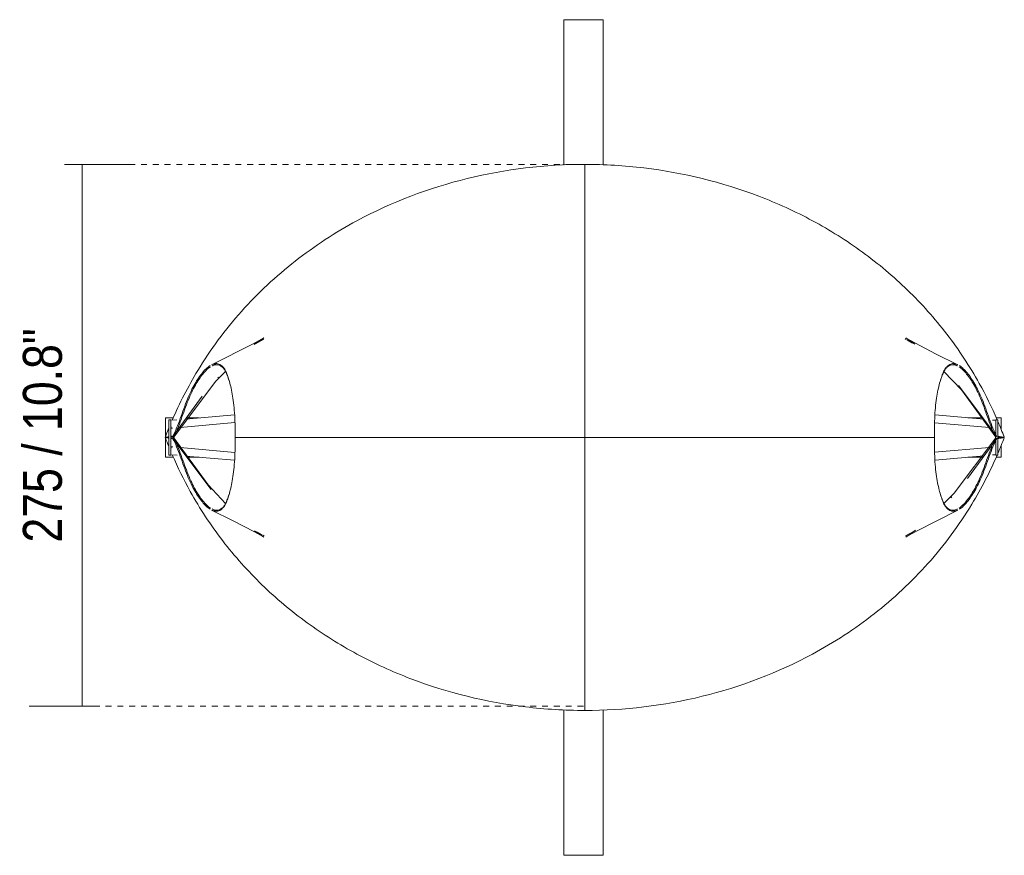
# Model space of a CAD drawing. Header units: millimetres. Extents: x 2922 to 4773, y -103 to 6802.
# Tile 2 of 2: x 3759 to 4260, y 6377 to 6802. Entities that reach past the tile are written whole.
import ezdxf

# ---------------------------------------------------------------- set-up
doc = ezdxf.new("R2010")
doc.units = ezdxf.units.MM
doc.linetypes.add('Dash', pattern=[6, 3, -3])
for name, color, linetype, lineweight in [('Cotas', 7, 'Continuous', 9), ('Cotas-9', 7, 'Continuous', 9), ('Luminarias', 7, 'Continuous', 20), ('Predeterminada', 7, 'Continuous', 9)]:
    doc.layers.add(name, color=color, linetype=linetype, lineweight=lineweight)
doc.layers.add('Lighthing Fixture Dim Grey Dash', color=7, linetype='Dash', lineweight=9, true_color=0xd2d2d2)
doc.styles.add('Arial Narrow', font='ARIALN.TTF', dxfattribs={"height": 19.8})
doc.dimstyles.new('FARO_-_2_2mm_Arial_Narrow_mm_Inch_Right', dxfattribs={"dimscale": 304.8, "dimtxt": 20.263933, "dimasz": 0, "dimexe": 0.088583, "dimexo": 0.0625, "dimgap": 0.014764, "dimtad": 1, "dimdec": 0, "dimzin": 0, "dimdsep": 46, "dimtxsty": 'Arial Narrow', "dimblk1": 'NONE', "dimblk2": 'NONE', "dimsah": 1, "dimcen": 0.09, "dimadec": 0, "dimazin": 0, "dimtfac": 1, "dimtdec": 4, "dimtix": 1, "dimtmove": 0, "dimatfit": 3, "dimfxl": 0.029528, "dimfxlon": 1, "dimtvp": 1, "dimtolj": 1, "dimtzin": 0, "dimarcsym": 2})

# ---------------------------------------------------------------- blocks, each defined once
blk = doc.blocks.new('23003 - LUANG Black_camel floor lamp-464131-Planta_PDF')
at = {"layer": 'Luminarias'}
for p, q in [((-10, -787.5), (-10, -861.47)), ((10, -787.5), (-10, -787.5)), ((10, -861.51), (10, -787.5)), ((-209.89, -990), (-212.5, -990)), ((-212.5, -990), (-212.5, -996.19)), ((-209.86, -991), (-210.86, -991)), ((-210.86, -991), (-210.86, -1009)), ((-209.86, -998.56), (-209.86, -991)), ((-208.15, -991.11), (-209.86, -991.26)), ((-178.86, -988.55), (-203.61, -990.71)), ((-195.48, -990), (-203.16, -990)), ((202.15, -990.58), (177.46, -988.42)), ((201.76, -990), (195.47, -990)), ((209.85, -991.26), (206.67, -990.98)), ((212.5, -990), (208.49, -990)), ((210.86, -991), (209.86, -991)), ((209.86, -991), (209.86, -1009)), ((210.86, -1009), (210.86, -991)), ((212.5, -999.52), (212.5, -990)), ((-209.84, -993.74), (-209.8, -994.26)), ((-206.51, -994.98), (-178.67, -992.55)), ((177.27, -992.42), (205.02, -994.85)), ((208.86, -995.19), (209.71, -995.26)), ((209.71, -995.26), (209.85, -993.71)), ((-209.86, -999.68), (-209.86, -999.51)), ((-209.86, -1000.38), (-209.86, -999.7)), ((-209.86, -1000.59), (-209.86, -1000.4)), ((-209.86, -1009), (-209.86, -1001.45)), ((212.5, -1000.11), (212.5, -999.98)), ((212.5, -1010), (212.5, -1000.57)), ((-212.5, -1003.9), (-212.5, -1010)), ((-209.8, -1005.74), (-209.85, -1006.36)), ((-178.67, -1007.46), (-206.57, -1005.01)), ((205.08, -1005.14), (177.27, -1007.58)), ((209.71, -1004.74), (208.91, -1004.81)), ((209.85, -1006.29), (209.71, -1004.74)), ((-212.5, -1010), (-209.93, -1010)), ((-210.86, -1009), (-209.86, -1009)), ((-209.86, -1008.74), (-208.1, -1008.9)), ((-203.61, -1009.29), (-178.86, -1011.45)), ((-203.22, -1010), (-195.48, -1010)), ((177.46, -1011.58), (202.21, -1009.41)), ((195.47, -1010), (201.82, -1010)), ((206.72, -1009.02), (209.85, -1008.74)), ((208.52, -1010), (212.5, -1010)), ((209.86, -1009), (210.86, -1009)), ((-10, -1138.62), (-10, -1212.5)), ((10, -1212.5), (10, -1138.58)), ((-10, -1212.5), (10, -1212.5))]:
    blk.add_line(p, q, dxfattribs=at)
at = {"layer": 'Predeterminada'}
for p, q in [((-163.91, -950.06), (-168.17, -952.4)), ((162.37, -949.98), (162.83, -950.28)), ((166.1, -952.04), (163.38, -950.56)), ((-188.32, -962.68), (-190.25, -963.64)), ((188.84, -963.64), (186.93, -962.67)), ((-186.94, -969.38), (-187.36, -969.82)), ((208.82, -999.55), (189.36, -973.62)), ((-195.36, -979.13), (-210.22, -999.55)), ((-214.07, -999.91), (-214.1, -999.99)), ((-214.1, -1000.09), (-214.07, -1000.17)), ((-213.48, -1000.04), (-213.59, -1000)), ((-213.59, -1000.09), (-213.48, -1000.04)), ((-210.22, -1000.53), (-190.76, -1026.47)), ((-210.15, -999.32), (-209.64, -999.64)), ((-210.15, -1000.76), (-209.64, -1000.45)), ((193.96, -1020.95), (208.82, -1000.53)), ((208.75, -999.32), (208.24, -999.64)), ((208.75, -1000.76), (208.24, -1000.45)), ((212.18, -1000), (212.07, -1000.04)), ((212.07, -1000.04), (212.18, -1000.09)), ((212.69, -999.99), (212.66, -999.91)), ((212.66, -1000.17), (212.69, -1000.09)), ((185.54, -1030.7), (185.88, -1030.35)), ((-190.25, -1036.44), (-188.33, -1037.42)), ((186.92, -1037.4), (188.84, -1036.44)), ((162.51, -1050.02), (166.76, -1047.69))]:
    blk.add_line(p, q, dxfattribs=at)
at = {"layer": 'Predeterminada', "flags": 128}
for points in [[(-190.51, -963.1), (-169.42, -952.39), (-165.08, -950.03), (-163.96, -949.39)], [(-163.96, -949.39), (-164.1, -949.47), (-165.51, -950.38), (-168.32, -952.36), (-168.87, -952.79)], [(167.2, -952.59), (166.56, -952.1), (163.14, -949.75), (162.56, -949.39)], [(162.56, -949.39), (162.76, -949.51), (167.2, -951.96), (178.09, -957.63), (189.11, -963.1)], [(-209.71, -999.87), (-188.52, -971.63), (-183.36, -966.5)], [(181.98, -966.5), (190.86, -975.88), (208.31, -999.87)], [(-212.08, -999.75), (-211.95, -999.82), (-211.81, -999.9), (-211.68, -999.97), (-211.55, -1000.04)], [(-211.55, -1000.04), (-211.68, -1000.12), (-211.81, -1000.19), (-211.95, -1000.26), (-212.08, -1000.33)], [(-183.39, -1033.59), (-192.27, -1024.21), (-209.71, -1000.22)], [(-178.59, -1000.04), (-119.25, -1000.04), (-59.97, -1000.04), (-0.7, -1000.04)], [(-0.7, -1000.04), (58.56, -1000.04), (117.85, -1000.04), (177.18, -1000.04)], [(208.31, -1000.22), (187.11, -1028.45), (181.96, -1033.59)], [(-163.96, -1050.69), (-164.16, -1050.58), (-168.6, -1048.13), (-179.5, -1042.45), (-190.51, -1036.98)], [(189.11, -1036.98), (168.01, -1047.69), (163.67, -1050.05), (162.56, -1050.69)], [(-168.61, -1047.5), (-167.97, -1047.99), (-164.54, -1050.33), (-163.96, -1050.69)], [(-167.48, -1048.06), (-164.79, -1049.53), (-164.64, -1049.61)], [(-163.65, -1050.18), (-163.78, -1050.1), (-164.23, -1049.81)], [(162.56, -1050.69), (162.69, -1050.61), (164.1, -1049.7), (166.92, -1047.73), (167.46, -1047.3)]]:
    blk.add_lwpolyline(points, dxfattribs=at)
at = {"layer": 'Predeterminada'}
for points, knots in [([(-0.7, -861.19), (-20.82, -861.19), (-61.1, -865.98), (-110.74, -884.84), (-148.62, -909.48), (-171.55, -930.9), (-187.34, -950.3), (-199.55, -968.49), (-206.7, -982.35), (-210.42, -990.94)], [0, 0, 0, 0, 0.2222222, 0.4444444, 0.5833333, 0.7222222, 0.7916667, 0.8611111, 0.964689, 0.964689, 0.964689, 0.964689]), ([(-0.7, -894.14), (-0.7, -893.04), (-0.7, -890.29), (-0.7, -885.9), (-0.7, -879.18), (-0.7, -870.86), (-0.7, -864.39), (-0.7, -861.19)], [-0.4166665, -0.4166665, -0.4166665, -0.4166665, -0.375, -0.3125, -0.25, -0.125, 0, 0, 0, 0]), ([(209.1, -991.13), (206.36, -984.78), (198.88, -969.6), (184.03, -947.02), (164, -924.6), (140.96, -905.26), (115.47, -889.27), (78.92, -872.58), (39.56, -862.99), (9.36, -861.19), (-0.7, -861.19)], [0.0345814, 0.0345814, 0.0345814, 0.0345814, 0.1111111, 0.2222222, 0.3333333, 0.4444444, 0.5555556, 0.6666667, 0.8888889, 1, 1, 1, 1]), ([(-0.7, -897.49), (-0.7, -896.93), (-0.7, -895.81), (-0.7, -894.7), (-0.7, -894.14)], [-0.4583331, -0.4583331, -0.4583331, -0.4583331, -0.4375, -0.41666667, -0.41666667, -0.41666667, -0.41666667]), ([(-0.7, -915.52), (-0.7, -915.18), (-0.7, -914.5), (-0.7, -913.83), (-0.7, -913.5)], [-0.66666663, -0.66666663, -0.66666663, -0.66666663, -0.65625, -0.64583333, -0.64583333, -0.64583333, -0.64583333]), ([(-0.7, -1000.04), (-0.7, -991.4), (-0.7, -978.14), (-0.7, -962.02), (-0.7, -951.51), (-0.7, -942.87), (-0.7, -935.75), (-0.7, -929.98), (-0.7, -925.71), (-0.7, -923.37), (-0.7, -922.49)], [-1, -1, -1, -1, -0.9375, -0.90625, -0.875, -0.84375, -0.8125, -0.78125, -0.75, -0.7291667, -0.7291667, -0.7291667, -0.7291667]), ([(-210.15, -999.32), (-208.9, -996.95), (-207.06, -992.2), (-204.64, -985.39), (-202.21, -978.92), (-199.1, -972.59), (-195.86, -967.85), (-193.25, -964.99), (-191.96, -963.95), (-191.3, -963.54)], [0, 0, 0, 0, 0.1111111, 0.1666667, 0.2222222, 0.3333333, 0.4444444, 0.5, 0.5555556, 0.5555556, 0.5555556, 0.5555556]), ([(-191.1, -964.12), (-191.75, -964.53), (-193.03, -965.58), (-194.96, -967.73), (-196.86, -970.33), (-199.38, -974.39), (-202.48, -980.79), (-205.4, -989.3), (-207.8, -995.74), (-209.02, -998.46), (-209.64, -999.64)], [0.4444444, 0.4444444, 0.4444444, 0.4444444, 0.5, 0.5555556, 0.6111111, 0.6666667, 0.7777778, 0.8888889, 0.9444444, 1, 1, 1, 1]), ([(-190.3, -963), (-189.96, -962.85), (-189.29, -962.61), (-188.28, -962.45), (-187.33, -962.54), (-186.35, -962.89), (-185.32, -963.54), (-184.31, -964.58), (-183.4, -966.09), (-182.55, -968.15), (-181.35, -971.69), (-179.88, -977.63), (-178.71, -987.08), (-178.48, -995.29), (-178.59, -1000.04)], [0.5833333, 0.5833333, 0.5833333, 0.5833333, 0.6111111, 0.6388889, 0.6666667, 0.6944444, 0.7222222, 0.75, 0.7777778, 0.8055556, 0.8333333, 0.8888889, 0.9444444, 1, 1, 1, 1]), ([(-181.62, -971.2), (-181.91, -970.24), (-182.5, -968.51), (-183.2, -966.83), (-183.78, -965.76), (-184.4, -964.86), (-185.22, -964.02), (-186.25, -963.4), (-187.21, -963.08), (-188.14, -963.01), (-189.13, -963.18), (-189.79, -963.43), (-190.12, -963.58)], [0.1666667, 0.1666667, 0.1666667, 0.1666667, 0.1944444, 0.2222222, 0.2361111, 0.25, 0.2777778, 0.3055556, 0.3333333, 0.3611111, 0.3888889, 0.4166667, 0.4166667, 0.4166667, 0.4166667]), ([(177.18, -1000.04), (177.07, -995.29), (177.3, -987.08), (178.48, -977.63), (179.95, -971.69), (181.15, -968.15), (182, -966.09), (182.9, -964.58), (183.91, -963.54), (184.95, -962.89), (185.92, -962.54), (186.87, -962.45), (187.88, -962.61), (188.56, -962.85), (188.89, -963)], [0, 0, 0, 0, 0.0555556, 0.1111111, 0.1666667, 0.1944444, 0.2222222, 0.25, 0.2777778, 0.3055556, 0.3333333, 0.3611111, 0.3888889, 0.4166667, 0.4166667, 0.4166667, 0.4166667]), ([(208.24, -999.64), (207, -997.29), (204.59, -991.01), (201.08, -980.78), (197.36, -973.12), (194.2, -968.45), (191.63, -965.58), (190.35, -964.53), (189.7, -964.12)], [0, 0, 0, 0, 0.1111111, 0.2222222, 0.3333333, 0.4444444, 0.5, 0.5555556, 0.5555556, 0.5555556, 0.5555556]), ([(189.89, -963.54), (190.55, -963.95), (191.85, -964.99), (193.8, -967.13), (195.75, -969.75), (198.31, -973.85), (201.42, -980.18), (204.44, -988.87), (206.88, -995.38), (208.12, -998.14), (208.75, -999.32)], [0.4444444, 0.4444444, 0.4444444, 0.4444444, 0.5, 0.5555556, 0.6111111, 0.6666667, 0.7777778, 0.8888889, 0.9444444, 1, 1, 1, 1]), ([(-214.1, -999.99), (-213.93, -999.97), (-213.69, -999.96), (-213.31, -999.94), (-213.02, -999.89), (-212.88, -1000), (-212.72, -999.88), (-212.43, -999.63), (-212.21, -999.65), (-212.08, -999.75)], [0, 0, 0, 0, 0.25, 0.375, 0.5, 0.625, 0.75, 0.875, 1, 1, 1, 1]), ([(-212.08, -1000.33), (-212.21, -1000.43), (-212.43, -1000.45), (-212.72, -1000.2), (-212.88, -1000.09), (-213.02, -1000.2), (-213.31, -1000.14), (-213.69, -1000.12), (-213.93, -1000.11), (-214.1, -1000.09)], [0, 0, 0, 0, 0.125, 0.25, 0.375, 0.5, 0.625, 0.75, 1, 1, 1, 1]), ([(-211.55, -1000.04), (-211.69, -999.63), (-211.9, -999.68), (-212.21, -999.99), (-212.52, -1000.09), (-212.94, -999.94), (-213.29, -999.99), (-213.48, -1000.04)], [0, 0, 0, 0, 0.25, 0.375, 0.5, 0.75, 1, 1, 1, 1]), ([(-191.3, -1036.55), (-191.96, -1036.14), (-193.25, -1035.1), (-195.21, -1032.95), (-197.15, -1030.34), (-199.72, -1026.23), (-202.83, -1019.9), (-205.85, -1011.22), (-208.29, -1004.7), (-209.52, -1001.95), (-210.15, -1000.76)], [0.4444444, 0.4444444, 0.4444444, 0.4444444, 0.5, 0.5555556, 0.6111111, 0.6666667, 0.7777778, 0.8888889, 0.9444444, 1, 1, 1, 1]), ([(-209.64, -1000.45), (-208.4, -1002.8), (-205.99, -1009.07), (-202.48, -1019.3), (-198.76, -1026.96), (-195.6, -1031.63), (-193.03, -1034.5), (-191.75, -1035.55), (-191.1, -1035.97)], [0, 0, 0, 0, 0.1111111, 0.2222222, 0.3333333, 0.4444444, 0.5, 0.5555556, 0.5555556, 0.5555556, 0.5555556]), ([(-178.59, -1000.04), (-178.48, -1004.79), (-178.71, -1013.01), (-179.88, -1022.46), (-181.35, -1028.39), (-182.55, -1031.93), (-183.4, -1033.99), (-184.31, -1035.51), (-185.32, -1036.55), (-186.35, -1037.2), (-187.33, -1037.55), (-188.28, -1037.63), (-189.29, -1037.47), (-189.96, -1037.23), (-190.3, -1037.08)], [0, 0, 0, 0, 0.0555556, 0.1111111, 0.1666667, 0.1944444, 0.2222222, 0.25, 0.2777778, 0.3055556, 0.3333333, 0.3611111, 0.3888889, 0.4166667, 0.4166667, 0.4166667, 0.4166667]), ([(-0.7, -1077.6), (-0.7, -1076.71), (-0.7, -1074.38), (-0.7, -1070.11), (-0.7, -1064.34), (-0.7, -1057.21), (-0.7, -1048.58), (-0.7, -1038.06), (-0.7, -1021.95), (-0.7, -1008.68), (-0.7, -1000.04)], [-0.2708333, -0.2708333, -0.2708333, -0.2708333, -0.25, -0.21875, -0.1875, -0.15625, -0.125, -0.09375, -0.0625, 0, 0, 0, 0]), ([(188.89, -1037.08), (188.56, -1037.23), (187.88, -1037.47), (186.87, -1037.63), (185.92, -1037.55), (184.95, -1037.2), (183.91, -1036.55), (182.9, -1035.51), (182, -1033.99), (181.15, -1031.93), (179.95, -1028.39), (178.48, -1022.46), (177.3, -1013.01), (177.07, -1004.79), (177.18, -1000.04)], [0.5833333, 0.5833333, 0.5833333, 0.5833333, 0.6111111, 0.6388889, 0.6666667, 0.6944444, 0.7222222, 0.75, 0.7777778, 0.8055556, 0.8333333, 0.8888889, 0.9444444, 1, 1, 1, 1]), ([(189.7, -1035.97), (190.35, -1035.55), (191.63, -1034.5), (193.56, -1032.35), (195.46, -1029.76), (197.98, -1025.69), (201.08, -1019.3), (204, -1010.79), (206.4, -1004.35), (207.62, -1001.62), (208.24, -1000.45)], [0.4444444, 0.4444444, 0.4444444, 0.4444444, 0.5, 0.5555556, 0.6111111, 0.6666667, 0.7777778, 0.8888889, 0.9444444, 1, 1, 1, 1]), ([(208.75, -1000.76), (207.49, -1003.14), (205.66, -1007.88), (203.24, -1014.7), (200.8, -1021.17), (197.69, -1027.5), (194.45, -1032.24), (191.85, -1035.1), (190.55, -1036.14), (189.89, -1036.55)], [0, 0, 0, 0, 0.1111111, 0.1666667, 0.2222222, 0.3333333, 0.4444444, 0.5, 0.5555556, 0.5555556, 0.5555556, 0.5555556]), ([(209.79, -999.81), (209.41, -999.64), (208.67, -999.84), (208.31, -1000.1), (208.24, -999.64)], [0.1157651, 0.1157651, 0.1157651, 0.1157651, 0.5, 1, 1, 1, 1]), ([(208.24, -1000.45), (208.31, -999.99), (208.67, -1000.24), (209.41, -1000.45), (209.79, -1000.28)], [0, 0, 0, 0, 0.5, 0.8842349, 0.8842349, 0.8842349, 0.8842349]), ([(208.75, -999.32), (208.82, -999.79), (209.1, -999.59), (209.61, -999.43), (209.77, -999.42)], [0, 0, 0, 0, 0.5, 0.6861858, 0.6861858, 0.6861858, 0.6861858]), ([(209.77, -1000.67), (209.61, -1000.65), (209.1, -1000.49), (208.82, -1000.3), (208.75, -1000.76)], [0.3138142, 0.3138142, 0.3138142, 0.3138142, 0.5, 1, 1, 1, 1]), ([(210.89, -999.66), (210.93, -999.66), (211.09, -999.68), (211.32, -999.88), (211.47, -1000), (211.62, -999.89), (211.9, -999.94), (212.28, -999.96), (212.53, -999.97), (212.69, -999.99)], [0.0731852, 0.0731852, 0.0731852, 0.0731852, 0.125, 0.25, 0.375, 0.5, 0.625, 0.75, 1, 1, 1, 1]), ([(212.69, -1000.09), (212.53, -1000.11), (212.28, -1000.12), (211.9, -1000.14), (211.62, -1000.2), (211.47, -1000.09), (211.32, -1000.2), (211.09, -1000.41), (210.93, -1000.43), (210.89, -1000.42)], [0, 0, 0, 0, 0.25, 0.375, 0.5, 0.625, 0.75, 0.875, 0.9268148, 0.9268148, 0.9268148, 0.9268148]), ([(212.07, -1000.04), (211.89, -999.99), (211.54, -999.94), (211.16, -1000.07), (210.96, -1000.03), (210.92, -1000.02)], [0, 0, 0, 0, 0.25, 0.5, 0.5625, 0.5625, 0.5625, 0.5625]), ([(-210.46, -1009.06), (-207.73, -1015.37), (-200.26, -1030.51), (-185.43, -1053.06), (-165.4, -1075.49), (-142.37, -1094.82), (-116.88, -1110.81), (-80.32, -1127.51), (-40.97, -1137.1), (-10.76, -1138.89), (-0.7, -1138.89)], [0.0349708, 0.0349708, 0.0349708, 0.0349708, 0.1111111, 0.2222222, 0.3333333, 0.4444444, 0.5555556, 0.6666667, 0.8888889, 1, 1, 1, 1]), ([(-0.7, -1138.89), (19.41, -1138.89), (59.7, -1134.1), (109.34, -1115.25), (147.21, -1090.61), (170.15, -1069.19), (185.93, -1049.79), (198.2, -1031.51), (205.39, -1017.56), (209.14, -1008.87)], [0, 0, 0, 0, 0.2222222, 0.4444444, 0.5833333, 0.7222222, 0.7916667, 0.8611111, 0.9657718, 0.9657718, 0.9657718, 0.9657718]), ([(180.21, -1028.88), (180.51, -1029.85), (181.1, -1031.58), (181.8, -1033.25), (182.37, -1034.33), (182.99, -1035.23), (183.82, -1036.07), (184.84, -1036.68), (185.8, -1037.01), (186.74, -1037.07), (187.72, -1036.9), (188.38, -1036.66), (188.71, -1036.51)], [0.1666667, 0.1666667, 0.1666667, 0.1666667, 0.1944444, 0.2222222, 0.2361111, 0.25, 0.2777778, 0.3055556, 0.3333333, 0.3611111, 0.3888889, 0.4166667, 0.4166667, 0.4166667, 0.4166667]), ([(-0.7, -1086.58), (-0.7, -1086.25), (-0.7, -1085.59), (-0.7, -1084.91), (-0.7, -1084.56)], [-0.35416667, -0.35416667, -0.35416667, -0.35416667, -0.34375, -0.33333337, -0.33333337, -0.33333337, -0.33333337]), ([(-0.7, -1138.89), (-0.7, -1135.7), (-0.7, -1129.22), (-0.7, -1120.91), (-0.7, -1114.19), (-0.7, -1109.79), (-0.7, -1107.05), (-0.7, -1105.94)], [-1, -1, -1, -1, -0.875, -0.75, -0.6875, -0.625, -0.5833335, -0.5833335, -0.5833335, -0.5833335])]:
    blk.add_open_spline(points, degree=3, knots=knots, dxfattribs=at)
for points in [[(-0.7, -899.18), (-0.7, -898.62), (-0.7, -898.05), (-0.7, -897.49)], [(-0.7, -900.89), (-0.7, -900.32), (-0.7, -899.75), (-0.7, -899.18)], [(-0.7, -902.62), (-0.7, -902.04), (-0.7, -901.47), (-0.7, -900.89)], [(-0.7, -906.11), (-0.7, -904.94), (-0.7, -903.77), (-0.7, -902.62)], [(-0.7, -907.89), (-0.7, -907.29), (-0.7, -906.7), (-0.7, -906.11)], [(-0.7, -909.7), (-0.7, -909.09), (-0.7, -908.49), (-0.7, -907.89)], [(-0.7, -911.57), (-0.7, -910.93), (-0.7, -910.31), (-0.7, -909.7)], [(-0.7, -913.5), (-0.7, -912.84), (-0.7, -912.2), (-0.7, -911.57)], [(-0.7, -917.65), (-0.7, -916.92), (-0.7, -916.21), (-0.7, -915.52)], [(-0.7, -919.96), (-0.7, -919.16), (-0.7, -918.39), (-0.7, -917.65)], [(-0.7, -922.49), (-0.7, -921.6), (-0.7, -920.76), (-0.7, -919.96)], [(188.71, -963.58), (188.38, -963.43), (187.72, -963.18), (186.74, -963.01), (185.8, -963.08), (184.84, -963.4), (183.82, -964.02), (182.82, -965.02), (181.93, -966.5), (181.1, -968.51), (180.51, -970.24), (180.21, -971.2)], [(179.84, -972.48), (179.83, -972.53), (179.82, -972.57), (179.8, -972.62)], [(-210.94, -992.14), (-212.02, -994.68), (-213.05, -997.24), (-214.04, -999.83)], [(212.63, -999.83), (212.07, -998.36), (211.5, -996.9), (210.91, -995.45)], [(-214.04, -1000.26), (-213.06, -1002.81), (-212.04, -1005.35), (-210.98, -1007.85)], [(-212.08, -999.75), (-211.57, -999.32), (-211.15, -999.38), (-210.83, -999.49)], [(-210.83, -1000.59), (-211.15, -1000.7), (-211.57, -1000.76), (-212.08, -1000.33)], [(-210.82, -999.71), (-211.04, -999.73), (-211.28, -999.81), (-211.55, -1000.04)], [(-211.55, -1000.04), (-211.28, -1000.27), (-211.04, -1000.36), (-210.82, -1000.37)], [(-210.32, -999.64), (-210.24, -999.61), (-210.18, -999.53), (-210.15, -999.32)], [(-210.15, -1000.76), (-210.18, -1000.56), (-210.24, -1000.47), (-210.32, -1000.45)], [(-209.64, -999.64), (-209.67, -999.84), (-209.73, -999.93), (-209.81, -999.95)], [(-209.81, -1000.14), (-209.73, -1000.16), (-209.67, -1000.24), (-209.64, -1000.45)], [(210.95, -1004.55), (211.52, -1003.13), (212.08, -1001.7), (212.63, -1000.26)], [(-190.12, -1036.51), (-189.79, -1036.66), (-189.13, -1036.9), (-188.14, -1037.07), (-187.21, -1037.01), (-186.24, -1036.68), (-185.22, -1036.07), (-184.23, -1035.06), (-183.34, -1033.59), (-182.5, -1031.58), (-181.91, -1029.85), (-181.62, -1028.88)], [(-0.7, -1080.13), (-0.7, -1079.32), (-0.7, -1078.48), (-0.7, -1077.6)], [(-0.7, -1082.43), (-0.7, -1081.7), (-0.7, -1080.93), (-0.7, -1080.13)], [(-0.7, -1084.56), (-0.7, -1083.88), (-0.7, -1083.17), (-0.7, -1082.43)], [(-0.7, -1088.52), (-0.7, -1087.89), (-0.7, -1087.24), (-0.7, -1086.58)], [(-0.7, -1090.38), (-0.7, -1089.77), (-0.7, -1089.15), (-0.7, -1088.52)], [(-0.7, -1092.19), (-0.7, -1091.6), (-0.7, -1091), (-0.7, -1090.38)], [(-0.7, -1093.97), (-0.7, -1093.38), (-0.7, -1092.79), (-0.7, -1092.19)], [(-0.7, -1097.47), (-0.7, -1096.31), (-0.7, -1095.15), (-0.7, -1093.97)], [(-0.7, -1099.19), (-0.7, -1098.62), (-0.7, -1098.04), (-0.7, -1097.47)], [(-0.7, -1100.9), (-0.7, -1100.33), (-0.7, -1099.76), (-0.7, -1099.19)], [(-0.7, -1104.28), (-0.7, -1103.16), (-0.7, -1102.04), (-0.7, -1100.9)], [(-0.7, -1105.94), (-0.7, -1105.39), (-0.7, -1104.83), (-0.7, -1104.28)]]:
    blk.add_open_spline(points, degree=3, dxfattribs=at)
blk = doc.blocks.new('DIMBLOCK11-Planta_PDF')
at = {"layer": 'Cotas-9', "color": 251, "true_color": 0x5b5b5b}
for p, q in [((3791.05, 6728.39), (3782.05, 6728.39)), ((3791.05, 6728.39), (3791.05, 6453.01)), ((3791.05, 6728.39), (3818.05, 6728.39)), ((3791.05, 6453.01), (3764.05, 6453.01)), ((3791.05, 6453.01), (3800.05, 6453.01))]:
    blk.add_line(p, q, dxfattribs=at)
at = {"layer": 'Cotas-9', "color": 0, "insert": (3760.96, 6536.18), "char_height": 19.8, "width": 130.8471, "attachment_point": 1, "rotation": 90, "line_spacing_factor": 0.974696, "style": 'Arial Narrow'}
blk.add_mtext('275 / 10.8"', dxfattribs=at)
blk = doc.blocks.new('_None')

msp = doc.modelspace()

# ---------------------------------------------------------------- linework, layer by layer
at = {"layer": 'Lighthing Fixture Dim Grey Dash'}
for p, q in [((4046.03, 6728.39), (3794.04, 6728.39)), ((4046.03, 6453.01), (3796.03, 6453.01))]:
    msp.add_line(p, q, dxfattribs=at)

# ---------------------------------------------------------------- block references
at = {"layer": 'Luminarias', "rotation": 180}
msp.add_blockref('23003 - LUANG Black_camel floor lamp-464131-Planta_PDF', (4046.03, 5589.6), dxfattribs=at)

# ---------------------------------------------------------------- dimensions: what is measured, and where the dimension line sits
at = {"layer": 'Cotas', "color": 251, "true_color": 0x5b5b5b}
dim = msp.add_linear_dim(base=(3791.05, 6453.01), p1=(3782.05, 6728.39), p2=(3800.05, 6453.01), angle=90, dimstyle='FARO_-_2_2mm_Arial_Narrow_mm_Inch_Right', override={"dimpost": '<>', "dimfxl": 275.967668}, dxfattribs=at)
dim.commit()
dim.dimension.update_dxf_attribs({"geometry": 'DIMBLOCK11-Planta_PDF', "text_midpoint": (3773.73, 6590.7)})

doc.saveas('drawing.dxf')
